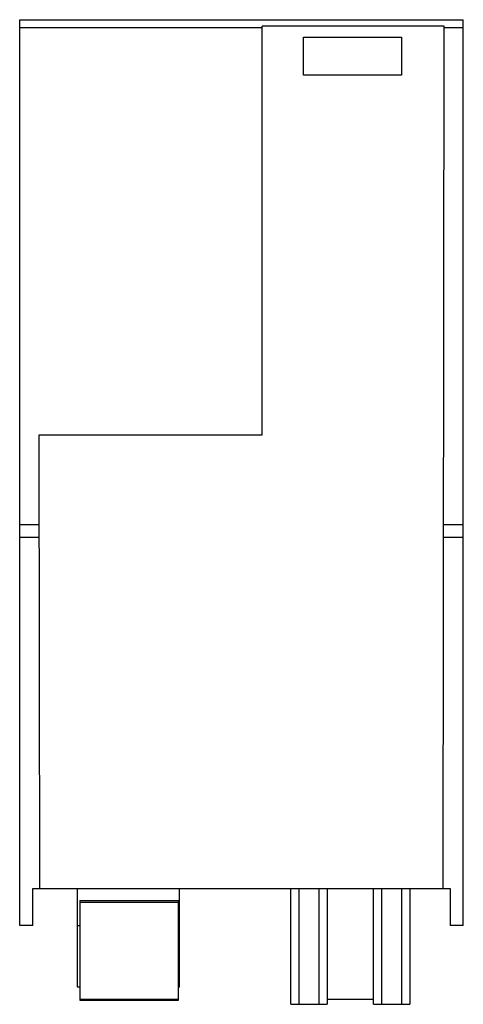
# Model space of a CAD drawing. Header units: millimetres. Extents: x 16.4 to 52.4, y 7.6 to 87.5.
import ezdxf

# ---------------------------------------------------------------- set-up
doc = ezdxf.new("R2010")
doc.units = ezdxf.units.MM
doc.header["$LTSCALE"] = 6.169901
doc.layers.get('0').update_dxf_attribs({"linetype": 'CONTINUOUS'})

msp = doc.modelspace()

# ---------------------------------------------------------------- linework, layer by layer
at = {"color": 7, "linetype": 'Continuous'}
for p, q in [((16.39, 13.988), (16.39, 87.527)), ((16.39, 87.527), (52.39, 87.527)), ((52.39, 13.988), (52.39, 87.527)), ((36.058, 86.879), (16.39, 86.879)), ((36.058, 53.82), (36.058, 86.988)), ((50.841, 86.988), (36.058, 86.988)), ((50.756, 16.988), (50.841, 86.988)), ((52.39, 86.879), (50.841, 86.879)), ((39.41, 83.022), (39.41, 86.105)), ((39.41, 86.105), (47.369, 86.105)), ((47.369, 86.105), (47.369, 83.022)), ((47.369, 83.022), (39.41, 83.022)), ((18.024, 16.988), (17.979, 53.82)), ((17.979, 53.82), (36.058, 53.82)), ((17.988, 46.509), (16.39, 46.509)), ((52.39, 46.509), (50.792, 46.509)), ((17.989, 45.488), (16.39, 45.488)), ((52.39, 45.488), (50.79, 45.488)), ((17.464, 16.988), (51.315, 16.988)), ((17.464, 13.988), (17.464, 16.988)), ((21.071, 8.988), (21.071, 16.988)), ((29.37, 8.988), (29.37, 16.988)), ((38.393, 7.588), (38.393, 16.988)), ((39.069, 7.588), (39.069, 16.988)), ((40.669, 16.988), (40.669, 7.588)), ((41.347, 16.988), (41.347, 7.588)), ((45.093, 7.588), (45.093, 16.988)), ((45.769, 7.588), (45.769, 16.988)), ((47.369, 16.988), (47.369, 7.588)), ((48.047, 16.988), (48.047, 7.588)), ((51.315, 16.988), (51.315, 13.988)), ((21.27, 16.023), (29.27, 16.023)), ((21.27, 16.023), (21.27, 7.913)), ((29.27, 7.913), (29.27, 16.023)), ((21.27, 15.884), (29.27, 15.884)), ((17.464, 13.988), (16.39, 13.988)), ((21.071, 13.993), (21.27, 13.993)), ((29.27, 13.993), (29.37, 13.993)), ((52.39, 13.988), (51.315, 13.988)), ((21.27, 8.988), (21.071, 8.988)), ((29.37, 8.988), (29.27, 8.988)), ((21.27, 8.005), (29.27, 8.005)), ((21.27, 7.913), (29.27, 7.913)), ((38.393, 7.588), (41.347, 7.588)), ((45.093, 7.988), (41.347, 7.988)), ((45.093, 7.588), (48.047, 7.588))]:
    msp.add_line(p, q, dxfattribs=at)

doc.saveas('drawing.dxf')
